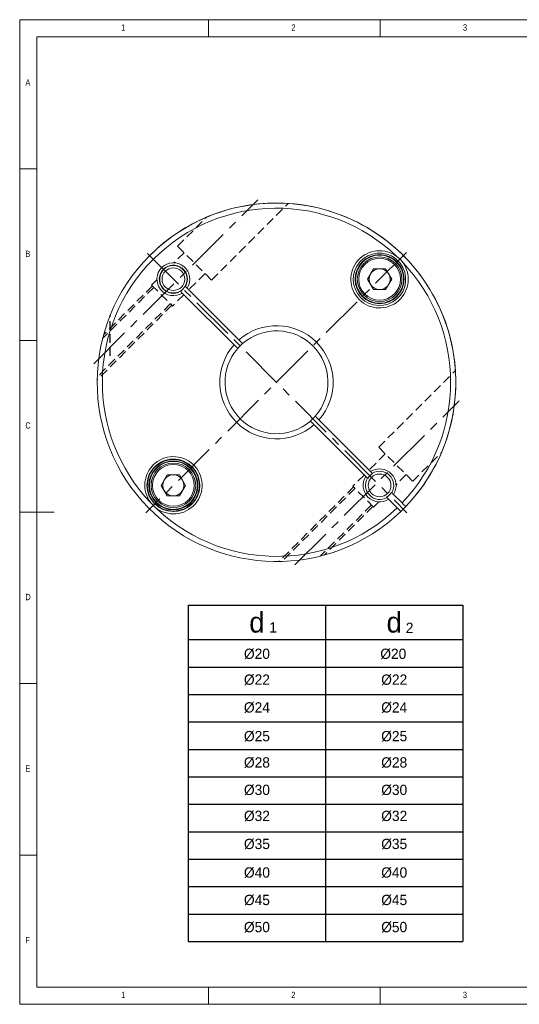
# Model space of a CAD drawing. Header units: millimetres. Extents: x 5 to 415, y 5 to 292.
# Tile 1 of 3: x 5 to 151, y 5 to 292. Entities that reach past the tile are written whole.
import ezdxf

# ---------------------------------------------------------------- set-up
doc = ezdxf.new("R2010")
doc.units = ezdxf.units.MM
doc.header["$LTSCALE"] = 2
doc.linetypes.add('CENTER', pattern=[10.16, 6.35, -1.27, 1.27, -1.27])
doc.linetypes.add('HIDDEN', pattern=[1.905, 1.27, -0.635])
doc.styles.add('SLDTEXTSTYLE0', font='TXT', dxfattribs={"width": 0.75})

msp = doc.modelspace()

# ---------------------------------------------------------------- linework, layer by layer
at = {"color": 7, "linetype": 'Continuous', "lineweight": 0}
for p, q in [((415, 292), (5, 292)), ((5, 292), (5, 5)), ((60, 287), (60, 292)), ((110, 292), (110, 287)), ((410, 287), (10, 287)), ((10, 287), (10, 10)), ((10, 248.5), (5, 248.5)), ((5, 198.5), (10, 198.5)), ((5, 148.5), (15, 148.5)), ((5, 98.5), (10, 98.5)), ((10, 48.5), (5, 48.5)), ((10, 10), (227.8, 10)), ((60, 5), (60, 10)), ((110, 10), (110, 5)), ((5, 5), (415, 5))]:
    msp.add_line(p, q, dxfattribs=at)
at = {"color": 1, "linetype": 'CENTER'}
for p, q in [((26.6, 191.7), (74.4, 239.5)), ((117.69, 224.17), (41.76, 148.24)), ((42.26, 223.88), (117.85, 148.29)), ((85.22, 133.08), (133.02, 180.88))]:
    msp.add_line(p, q, dxfattribs=at)
at = {"color": 5, "linetype": 'HIDDEN'}
for p, q in [((60.91, 216.1), (83.25, 238.45)), ((51.01, 226), (59.41, 234.4)), ((52.92, 224.09), (49.98, 221.16)), ((60.91, 216.1), (51.01, 226)), ((44.98, 216.16), (43.44, 214.62)), ((59, 218.01), (54.2, 213.22)), ((44.08, 213.98), (29.16, 199.06)), ((43.65, 214.41), (29.47, 200.22)), ((43.44, 214.62), (49.52, 208.54)), ((52.79, 211.8), (49.52, 208.54)), ((49.31, 208.75), (27.59, 187.02)), ((48.89, 209.17), (27.6, 187.89)), ((31.38, 193.99), (31.38, 205.87)), ((109.62, 167.38), (131.97, 189.73)), ((109.62, 167.38), (119.52, 157.48)), ((111.53, 165.47), (106.74, 160.68)), ((119.52, 157.48), (127.92, 165.88)), ((105.33, 159.27), (102.06, 156)), ((117.61, 159.39), (114.68, 156.46)), ((102.27, 155.79), (80.55, 134.06)), ((102.7, 155.36), (81.41, 134.08)), ((108.14, 149.92), (102.06, 156)), ((107.5, 150.56), (92.59, 135.64)), ((107.93, 150.13), (93.74, 135.94)), ((109.68, 151.46), (108.14, 149.92))]:
    msp.add_line(p, q, dxfattribs=at)
at = {"color": 7, "linetype": 'Continuous', "lineweight": 15}
for p, q in [((115.86, 221.05), (114.57, 222.34)), ((106.36, 216.36), (108.12, 219.41)), ((111.64, 219.41), (108.12, 219.41)), ((113.4, 216.36), (111.64, 219.41)), ((108.12, 213.31), (106.36, 216.36)), ((113.4, 216.36), (111.64, 213.31)), ((68.89, 198.66), (53.81, 213.75)), ((108.12, 213.31), (111.64, 213.31)), ((52.39, 212.33), (67.48, 197.25)), ((107.27, 160.28), (92.18, 175.37)), ((90.77, 173.95), (105.86, 158.87)), ((46.26, 156.26), (48.02, 159.3)), ((51.54, 159.3), (48.02, 159.3)), ((53.3, 156.26), (51.54, 159.3)), ((105.86, 158.87), (106.36, 158.36)), ((107.78, 159.77), (107.27, 160.28)), ((48.02, 153.21), (46.26, 156.26)), ((53.3, 156.26), (51.54, 153.21)), ((48.02, 153.21), (51.54, 153.21)), ((111.91, 152.81), (111.99, 152.74)), ((111.99, 152.74), (112.49, 152.23)), ((112.49, 152.23), (115, 149.72)), ((113.4, 154.15), (113.33, 154.22)), ((113.91, 153.64), (113.4, 154.15)), ((116.42, 151.14), (113.91, 153.64))]:
    msp.add_line(p, q, dxfattribs=at)
for p, q in [((54.13, 121.31), (134.13, 121.31)), ((54.13, 121.31), (54.13, 23.31)), ((134.13, 121.31), (134.13, 23.31))]:
    msp.add_line(p, q)
at = {"color": 0}
for p, q in [((94.13, 121.31), (94.13, 23.31)), ((54.13, 111.31), (134.13, 111.31)), ((54.13, 103.31), (134.13, 103.31)), ((54.13, 95.31), (134.13, 95.31)), ((54.13, 87.31), (134.13, 87.31)), ((54.13, 79.31), (134.13, 79.31)), ((54.13, 71.31), (134.13, 71.31)), ((54.13, 63.31), (134.13, 63.31)), ((54.13, 55.31), (134.13, 55.31)), ((54.13, 47.31), (134.13, 47.31)), ((54.13, 39.31), (134.13, 39.31)), ((54.13, 31.31), (134.13, 31.31)), ((54.13, 23.31), (134.13, 23.31))]:
    msp.add_line(p, q, dxfattribs=at)
at = {"color": 7, "linetype": 'Continuous', "lineweight": 15, "flags": 128}
for points in [[(115, 222.89), (115.78, 222.26), (116.41, 221.48)], [(51.88, 212.84), (52.09, 212.64), (52.39, 212.33)], [(53.81, 213.75), (53.5, 214.05), (53.3, 214.26)], [(69.95, 197.6), (69.91, 197.64), (69.76, 197.79), (69.51, 198.05), (69.31, 198.24), (68.96, 198.59), (68.89, 198.66)], [(67.48, 197.25), (67.68, 197.04), (67.9, 196.83), (68.2, 196.53), (68.42, 196.31), (68.53, 196.2), (68.54, 196.18)], [(92.18, 175.37), (92.07, 175.48), (91.73, 175.82), (91.44, 176.12), (91.23, 176.32), (91.15, 176.4), (91.12, 176.43)], [(89.71, 175.02), (89.71, 175.02), (89.74, 174.99), (89.88, 174.84), (90.12, 174.6), (90.44, 174.29), (90.77, 173.95)], [(115, 149.72), (115.3, 149.42), (115.62, 149.1), (115.87, 148.85), (116.02, 148.7), (116.06, 148.66)], [(117.48, 150.08), (117.47, 150.08), (117.39, 150.16), (117.2, 150.35), (116.92, 150.63), (116.58, 150.97), (116.42, 151.14)]]:
    msp.add_lwpolyline(points, dxfattribs=at)
at = {"color": 7, "linetype": 'Continuous', "lineweight": 15}
for centre, radius in [((109.88, 216.36), 7.15), ((109.88, 216.36), 7), ((109.88, 216.36), 6.1), ((49.78, 156.26), 7.15), ((49.78, 156.26), 7), ((49.78, 156.26), 6.1)]:
    msp.add_circle(centre, radius, dxfattribs=at)
at = {"color": 7, "linetype": 'Continuous', "lineweight": 15, "extrusion": (-4.93038e-32, -1.22461e-16, -1)}
for centre in [(-109.88, 216.36), (-49.78, 156.26)]:
    msp.add_circle(centre, 6.5, dxfattribs=at)
at = {"color": 7, "linetype": 'Continuous', "lineweight": 15, "extrusion": (0, 0, -1)}
for centre in [(-49.78, 216.36), (-109.88, 156.26)]:
    msp.add_circle(centre, 3.31, dxfattribs=at)
msp.add_circle((49.78, 156.26), 7.61)
at = {"color": 7, "linetype": 'Continuous', "lineweight": 15}
for centre, radius, start, end in [((79.83, 186.31), 52.25, 316.0966, 313.9034), ((79.83, 186.31), 52.25, 313.9034, 135), ((79.83, 186.31), 50.75, 46.1263, 223.8737), ((109.85, 216.32), 8.35, 51.8616, 38.1384), ((109.85, 216.32), 7.65, 51.8616, 38.1384), ((79.83, 186.31), 52.25, 135, 313.9034), ((49.78, 216.36), 4.8, 327.0247, 302.9753), ((79.83, 186.31), 50.75, 316.1291, 43.8737), ((49.78, 216.36), 4.1, 329.117, 300.883), ((49.78, 216.36), 4, 329.4775, 300.5225), ((109.88, 216.36), 3.05, 90, 150), ((109.88, 216.36), 3.05, 30, 90), ((109.88, 216.36), 3.05, 150, 210), ((109.88, 216.36), 3.05, 330, 30), ((49.78, 216.36), 4, 300.5225, 329.4775), ((109.88, 216.36), 3.05, 210, 270), ((109.88, 216.36), 3.05, 270, 330), ((79.83, 186.31), 16.5, 318.4746, 131.5254), ((79.83, 186.31), 15, 318.8226, 131.1774), ((79.83, 186.31), 16.5, 138.4746, 311.5254), ((79.83, 186.31), 15, 138.8226, 311.1774), ((79.83, 186.31), 15, 131.1774, 138.8226), ((79.83, 186.31), 15, 311.1774, 318.8496), ((49.81, 156.29), 8.35, 225, 218.1384), ((49.81, 156.29), 7.65, 225, 218.1384), ((109.88, 156.26), 4.8, 327.0247, 122.9753), ((49.78, 156.26), 3.05, 90, 150), ((49.78, 156.26), 3.05, 30, 90), ((109.88, 156.26), 4.8, 147.0247, 302.9753), ((109.88, 156.26), 4.1, 149.117, 300.883), ((109.88, 156.26), 4, 120.5225, 149.4775), ((109.88, 156.26), 4.1, 329.117, 120.883), ((49.78, 156.26), 3.05, 150, 210), ((49.78, 156.26), 3.05, 330, 30), ((49.78, 156.26), 3.05, 210, 270), ((49.78, 156.26), 3.05, 270, 330), ((109.88, 156.26), 4, 300.5225, 329.4775), ((79.83, 186.31), 50.75, 223.8737, 313.8709)]:
    msp.add_arc(centre, radius, start, end, dxfattribs=at)

# ---------------------------------------------------------------- texts
at = {"color": 7, "linetype": 'Continuous', "lineweight": 0, "char_height": 1.852, "attachment_point": 1, "style": 'SLDTEXTSTYLE0'}
for s, insert in [('{1}', (34.58, 290.65)), ('{2}', (84.17, 290.65)), ('{3}', (134.17, 290.65)), ('{A}', (6.67, 274.65)), ('{B}', (6.67, 224.65)), ('{C}', (6.67, 174.65)), ('{D}', (6.67, 124.65)), ('{E}', (6.67, 74.65)), ('{F}', (6.67, 24.65)), ('{1}', (34.58, 8.65)), ('{2}', (84.17, 8.65)), ('{3}', (134.17, 8.65))]:
    msp.add_mtext(s, dxfattribs=dict(at, insert=insert))
at = {"color": 0}
for s, insert, char_height, width, attachment_point in [('d', (74.13, 116.31), 6, 40, 5), ('d', (114.13, 116.31), 6, 40, 5), ('1', (77.7, 116.35), 3, 9, 1), ('2', (117.51, 116.23), 3, 4.8, 1), ('%%c20', (74.13, 107.12), 3, 40, 5), ('%%c20', (113.86, 107.12), 3, 40, 5), ('%%C22', (74.13, 99.58), 3, 40, 5), ('%%C22', (114.13, 99.58), 3, 40, 5), ('%%C24', (74.13, 91.49), 3, 40, 5), ('%%C24', (114.13, 91.49), 3, 40, 5), ('%%c25', (74.13, 83.12), 3, 40, 5), ('%%c25', (114.13, 83.12), 3, 40, 5), ('%%c28', (74.13, 75.45), 3, 40, 5), ('%%c28', (114.13, 75.45), 3, 40, 5), ('%%c30', (74.13, 67.45), 3, 40, 5), ('%%c30', (114.13, 67.45), 3, 40, 5), ('%%C32', (74.13, 59.86), 3, 40, 5), ('%%C32', (114.13, 59.86), 3, 40, 5), ('%%C35', (74.13, 51.69), 3, 40, 5), ('%%C35', (114.13, 51.69), 3, 40, 5), ('%%C40', (74.13, 43.37), 3, 40, 5), ('%%C40', (114.13, 43.37), 3, 40, 5), ('%%C45', (74.13, 35.36), 3, 40, 5), ('%%C45', (114.13, 35.36), 3, 40, 5), ('%%C50', (74.13, 27.46), 3, 40, 5), ('%%C50', (114.13, 27.46), 3, 40, 5)]:
    msp.add_mtext(s, dxfattribs=dict(at, insert=insert, char_height=char_height, width=width, attachment_point=attachment_point))

doc.saveas('drawing.dxf')
